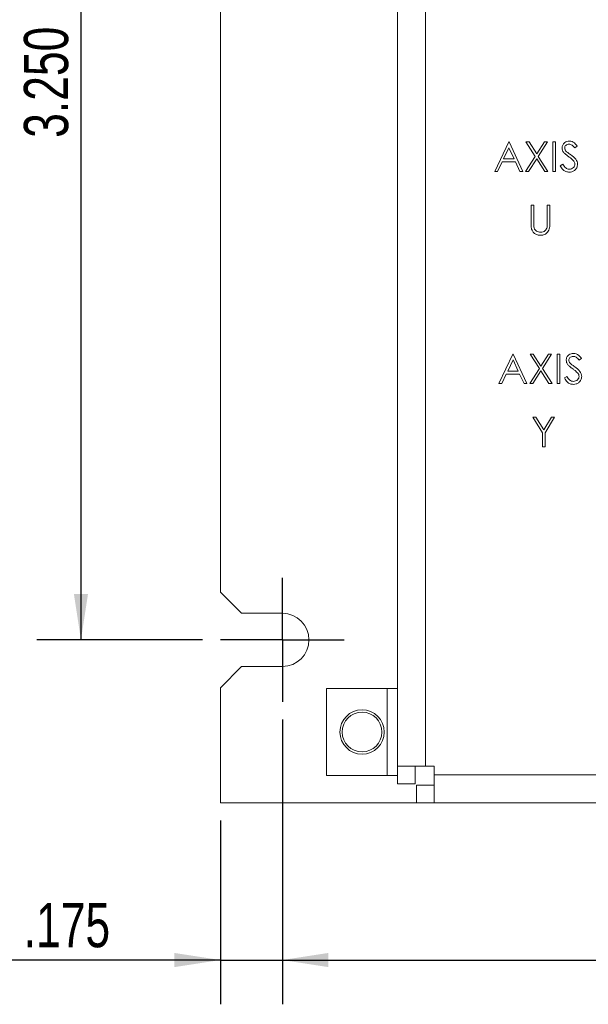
# Model space of a CAD drawing. Header units: inches. Extents: x 0.2 to 16.3, y 0.2 to 11.5.
# Tile 44 of 65: x 5.6 to 7.2, y 5.7 to 8.5. Entities that reach past the tile are written whole.
import ezdxf

# ---------------------------------------------------------------- set-up
doc = ezdxf.new("R2010")
doc.units = ezdxf.units.IN
doc.header["$MEASUREMENT"] = 0
doc.layers.add('FORMAT', color=7, linetype='Continuous')
doc.styles.add('SLDTEXTSTYLE0', font='TXT', dxfattribs={"width": 0.75})
doc.dimstyles.new('SLDDIMSTYLE0', dxfattribs={"dimtxt": 0.125, "dimasz": 0.13, "dimexe": 0, "dimexo": 0.0625, "dimgap": 0.03125, "dimtad": 2, "dimdec": 3, "dimzin": 4, "dimdsep": 46, "dimtxsty": 'Standard', "dimsah": 1, "dimcen": 0.09, "dimadec": 0, "dimazin": 0, "dimtfac": 1, "dimtdec": 3, "dimtofl": 0, "dimtmove": 0, "dimatfit": 3, "dimfxl": 0, "dimtolj": 1, "dimtzin": 12, "dimarcsym": 0})
doc.dimstyles.new('SLDDIMSTYLE2', dxfattribs={"dimtxt": 0.125, "dimasz": 0.13, "dimexe": 0, "dimexo": 0.0625, "dimgap": 0.03125, "dimtad": 2, "dimdec": 3, "dimzin": 12, "dimdsep": 46, "dimtxsty": 'Standard', "dimsah": 1, "dimcen": 0.09, "dimadec": 0, "dimazin": 0, "dimtfac": 1, "dimtdec": 3, "dimtofl": 0, "dimtmove": 0, "dimatfit": 3, "dimfxl": 0, "dimtolj": 1, "dimtzin": 12, "dimarcsym": 0})

# ---------------------------------------------------------------- blocks, each defined once
blk = doc.blocks.new('*D5')
at = {"layer": 'FORMAT'}
for p, q in [((6.1038, 9.9512), (5.6351, 9.9512)), ((5.7601, 9.9512), (5.7601, 6.7012)), ((6.1038, 6.7012), (5.6351, 6.7012))]:
    blk.add_line(p, q, dxfattribs=at)
for points in [[(5.7601, 9.9512), (5.7401, 9.8212), (5.7801, 9.8212)], [(5.7601, 6.7012), (5.7801, 6.8312), (5.7401, 6.8312)]]:
    blk.add_solid(points, dxfattribs=at)
at = {"layer": 'FORMAT', "insert": (5.599, 8.1185), "char_height": 0.125, "attachment_point": 1, "rotation": 90, "style": 'SLDTEXTSTYLE0'}
blk.add_mtext('3.250', dxfattribs=at)
blk = doc.blocks.new('*D6')
at = {"layer": 'FORMAT'}
for p, q in [((6.3288, 6.4762), (6.3288, 5.6725)), ((6.1538, 6.1912), (6.1538, 5.6725)), ((6.1538, 5.7975), (5.536, 5.7975)), ((6.1538, 5.7975), (6.3288, 5.7975)), ((6.3288, 5.7975), (6.5788, 5.7975))]:
    blk.add_line(p, q, dxfattribs=at)
for points in [[(6.1538, 5.7975), (6.0238, 5.8175), (6.0238, 5.7775)], [(6.3288, 5.7975), (6.4588, 5.7775), (6.4588, 5.8175)]]:
    blk.add_solid(points, dxfattribs=at)
at = {"layer": 'FORMAT', "insert": (5.5985, 5.9586), "char_height": 0.125, "attachment_point": 1, "style": 'SLDTEXTSTYLE0'}
blk.add_mtext('.175', dxfattribs=at)
blk = doc.blocks.new('*D7')
at = {"layer": 'FORMAT'}
for p, q in [((6.3288, 6.4762), (6.3288, 5.6725)), ((10.9788, 6.4762), (10.9788, 5.6725)), ((6.3288, 5.7975), (10.9788, 5.7975))]:
    blk.add_line(p, q, dxfattribs=at)
for points in [[(6.3288, 5.7975), (6.4588, 5.7775), (6.4588, 5.8175)], [(10.9788, 5.7975), (10.8488, 5.8175), (10.8488, 5.7775)]]:
    blk.add_solid(points, dxfattribs=at)
at = {"layer": 'FORMAT', "insert": (8.4461, 5.9586), "char_height": 0.125, "attachment_point": 1, "style": 'SLDTEXTSTYLE0'}
blk.add_mtext('4.650', dxfattribs=at)
blk = doc.blocks.new('SW_CENTERMARKSYMBOL_3')
at = {"layer": 'FORMAT', "color": 0}
for p, q in [((0, 0.1), (0, 0.175)), ((0, 0), (0, 0.1)), ((-0.1, 0), (-0.175, 0)), ((0, 0), (-0.1, 0)), ((0, 0), (0, -0.1)), ((0, 0), (0.1, 0)), ((0.1, 0), (0.175, 0)), ((0, -0.1), (0, -0.175))]:
    blk.add_line(p, q, dxfattribs=at)

msp = doc.modelspace()

# ---------------------------------------------------------------- linework, layer by layer
at = {"color": 7, "linetype": 'Continuous', "lineweight": 15}
for p, q in [((6.6538, 6.3452), (6.6538, 10.2612)), ((6.7328, 10.2612), (6.7328, 6.3452)), ((6.1538, 9.8162), (6.1538, 6.8362)), ((6.9285, 8.0237), (6.968, 8.107)), ((6.9685, 8.0907), (6.9534, 8.0589)), ((6.968, 8.107), (6.9691, 8.107)), ((6.9832, 8.0589), (6.9685, 8.0907)), ((6.9691, 8.107), (7.0076, 8.0237)), ((7.0166, 8.107), (7.0253, 8.107)), ((7.0428, 8.0662), (7.0166, 8.107)), ((7.0253, 8.107), (7.0471, 8.0729)), ((7.0471, 8.0729), (7.0689, 8.107)), ((7.0775, 8.107), (7.0514, 8.0662)), ((7.0689, 8.107), (7.0775, 8.107)), ((7.093, 8.107), (7.1005, 8.107)), ((7.093, 8.0237), (7.093, 8.107)), ((7.1005, 8.107), (7.1005, 8.0237)), ((7.1614, 8.095), (7.1546, 8.0899)), ((7.0156, 8.0237), (7.0428, 8.0662)), ((7.0514, 8.0662), (7.0786, 8.0237)), ((6.9493, 8.0504), (6.9367, 8.0237)), ((6.9871, 8.0504), (6.9493, 8.0504)), ((6.9534, 8.0589), (6.9832, 8.0589)), ((6.9994, 8.0237), (6.9871, 8.0504)), ((7.0471, 8.0594), (7.0242, 8.0237)), ((7.07, 8.0237), (7.0471, 8.0594)), ((7.1133, 8.0397), (7.1204, 8.044)), ((6.9367, 8.0237), (6.9285, 8.0237)), ((7.0076, 8.0237), (6.9994, 8.0237)), ((7.0242, 8.0237), (7.0156, 8.0237)), ((7.0786, 8.0237), (7.07, 8.0237)), ((7.1005, 8.0237), (7.093, 8.0237)), ((7.0311, 7.9287), (7.0385, 7.9287)), ((7.0311, 7.8784), (7.0311, 7.9287)), ((7.0385, 7.9287), (7.0385, 7.8788)), ((7.077, 7.9287), (7.0845, 7.9287)), ((7.077, 7.8788), (7.077, 7.9287)), ((7.0845, 7.9287), (7.0845, 7.8784)), ((6.9402, 7.4246), (6.9798, 7.5079)), ((6.9798, 7.5079), (6.9808, 7.5079)), ((6.9808, 7.5079), (7.0193, 7.4246)), ((7.0284, 7.5079), (7.037, 7.5079)), ((7.0545, 7.4671), (7.0284, 7.5079)), ((7.037, 7.5079), (7.0588, 7.4738)), ((7.0588, 7.4738), (7.0807, 7.5079)), ((7.0893, 7.5079), (7.0632, 7.4671)), ((7.0807, 7.5079), (7.0893, 7.5079)), ((7.1048, 7.5079), (7.1123, 7.5079)), ((7.1048, 7.4246), (7.1048, 7.5079)), ((7.1123, 7.5079), (7.1123, 7.4246)), ((6.9802, 7.4917), (6.9651, 7.4599)), ((6.9949, 7.4599), (6.9802, 7.4917)), ((7.1732, 7.496), (7.1664, 7.4908)), ((6.9611, 7.4513), (6.9484, 7.4246)), ((6.9989, 7.4513), (6.9611, 7.4513)), ((6.9651, 7.4599), (6.9949, 7.4599)), ((7.0112, 7.4246), (6.9989, 7.4513)), ((7.0273, 7.4246), (7.0545, 7.4671)), ((7.0588, 7.4604), (7.036, 7.4246)), ((7.0817, 7.4246), (7.0588, 7.4604)), ((7.0632, 7.4671), (7.0904, 7.4246)), ((6.9484, 7.4246), (6.9402, 7.4246)), ((7.0193, 7.4246), (7.0112, 7.4246)), ((7.036, 7.4246), (7.0273, 7.4246)), ((7.0904, 7.4246), (7.0817, 7.4246)), ((7.1123, 7.4246), (7.1048, 7.4246)), ((7.1251, 7.4407), (7.1321, 7.4449)), ((7.0364, 7.3297), (7.045, 7.3297)), ((7.0631, 7.286), (7.0364, 7.3297)), ((7.045, 7.3297), (7.0669, 7.2939)), ((7.0669, 7.2939), (7.0887, 7.3297)), ((7.0973, 7.3297), (7.0706, 7.286)), ((7.0887, 7.3297), (7.0973, 7.3297)), ((7.0631, 7.2463), (7.0631, 7.286)), ((7.0706, 7.286), (7.0706, 7.2463)), ((7.0706, 7.2463), (7.0631, 7.2463)), ((6.1538, 6.8362), (6.2138, 6.7762)), ((6.2138, 6.7762), (6.3288, 6.7762)), ((6.2138, 6.6262), (6.1538, 6.5662)), ((6.3288, 6.6262), (6.2138, 6.6262)), ((6.1538, 6.5662), (6.1538, 6.2412)), ((6.4538, 6.5637), (6.4538, 6.3187)), ((6.6248, 6.5637), (6.4538, 6.5637)), ((6.6248, 6.5637), (6.6538, 6.5637)), ((6.6248, 6.5637), (6.6248, 6.3187)), ((6.7328, 6.3452), (6.6538, 6.3452)), ((6.6538, 6.3452), (6.6538, 6.2947)), ((6.7038, 6.3452), (6.7038, 6.2947)), ((6.7328, 6.3452), (6.7578, 6.3452)), ((6.7578, 6.3452), (6.7578, 6.3202)), ((6.4538, 6.3187), (6.6248, 6.3187)), ((6.6538, 6.3187), (6.6248, 6.3187)), ((6.7578, 6.2412), (6.7578, 6.3202)), ((6.7578, 6.3202), (7.5574, 6.3202)), ((6.7038, 6.2947), (6.6538, 6.2947)), ((6.7074, 6.2912), (6.7074, 6.2412)), ((6.7074, 6.2912), (6.7578, 6.2912)), ((6.1538, 6.2412), (6.7074, 6.2412)), ((6.7074, 6.2412), (6.7578, 6.2412)), ((6.7578, 6.2412), (7.5574, 6.2412))]:
    msp.add_line(p, q, dxfattribs=at)
for radius in [0.0625, 0.056]:
    msp.add_circle((6.5538, 6.4412), radius, dxfattribs=at)
msp.add_arc((6.3288, 6.7012), 0.075, 270, 90, dxfattribs=at)
for points, knots in [([(7.1187, 8.0897), (7.119, 8.0926), (7.1198, 8.0985), (7.1254, 8.105), (7.1323, 8.1085), (7.1369, 8.1089), (7.1392, 8.1091)], [0, 0, 0, 0, 0.279553, 0.5588, 0.779379, 1, 1, 1, 1]), ([(7.1233, 8.077), (7.1219, 8.0791), (7.1192, 8.083), (7.1188, 8.0876), (7.1187, 8.0897)], [0, 0, 0, 0, 0.55984, 1, 1, 1, 1]), ([(7.1384, 8.1006), (7.1367, 8.1004), (7.1333, 8.1002), (7.1292, 8.0976), (7.1266, 8.094), (7.1263, 8.0914), (7.1262, 8.09)], [0, 0, 0, 0, 0.280275, 0.55993, 0.779919, 1, 1, 1, 1]), ([(7.1262, 8.09), (7.1262, 8.0889), (7.1264, 8.0865), (7.1282, 8.0827), (7.1304, 8.0806), (7.1316, 8.0793)], [0, 0, 0, 0, 0.279946, 0.559775, 1, 1, 1, 1]), ([(7.1546, 8.0899), (7.1523, 8.0929), (7.149, 8.0971), (7.1428, 8.1002), (7.1399, 8.1005), (7.1384, 8.1006)], [0, 0, 0, 0, 0.559819, 0.779845, 1, 1, 1, 1]), ([(7.1392, 8.1091), (7.1418, 8.1089), (7.1469, 8.1084), (7.1549, 8.1035), (7.159, 8.0982), (7.1614, 8.095)], [0, 0, 0, 0, 0.279751, 0.559502, 1, 1, 1, 1]), ([(7.137, 8.0657), (7.1343, 8.0676), (7.1294, 8.071), (7.1252, 8.0752), (7.1233, 8.077)], [0, 0, 0, 0, 0.560411, 1, 1, 1, 1]), ([(7.1316, 8.0793), (7.1337, 8.0777), (7.1374, 8.0748), (7.1412, 8.0721), (7.1428, 8.071)], [0, 0, 0, 0, 0.559903, 1, 1, 1, 1]), ([(7.152, 8.0524), (7.1494, 8.0551), (7.1449, 8.06), (7.1394, 8.0639), (7.137, 8.0657)], [0, 0, 0, 0, 0.559496, 1, 1, 1, 1]), ([(7.1428, 8.071), (7.1481, 8.0671), (7.1553, 8.0617), (7.1615, 8.0517), (7.1622, 8.0466), (7.1625, 8.0441)], [0, 0, 0, 0, 0.560116, 0.780283, 1, 1, 1, 1]), ([(7.1387, 8.0215), (7.1356, 8.0218), (7.1294, 8.0224), (7.1199, 8.0287), (7.1158, 8.0356), (7.1133, 8.0397)], [0, 0, 0, 0, 0.279879, 0.559667, 1, 1, 1, 1]), ([(7.1204, 8.044), (7.1229, 8.0401), (7.1263, 8.0348), (7.1334, 8.0306), (7.1369, 8.0302), (7.1387, 8.0301)], [0, 0, 0, 0, 0.55932, 0.779782, 1, 1, 1, 1]), ([(7.1387, 8.0301), (7.1409, 8.0303), (7.1454, 8.0307), (7.1509, 8.0341), (7.1543, 8.0389), (7.1548, 8.0424), (7.155, 8.0442)], [0, 0, 0, 0, 0.280277, 0.560147, 0.780154, 1, 1, 1, 1]), ([(7.1625, 8.0441), (7.162, 8.0407), (7.1611, 8.0338), (7.1544, 8.0266), (7.1467, 8.0222), (7.1414, 8.0217), (7.1387, 8.0215)], [0, 0, 0, 0, 0.279183, 0.559085, 0.779447, 1, 1, 1, 1]), ([(7.155, 8.0442), (7.1548, 8.0458), (7.1544, 8.0488), (7.1527, 8.0513), (7.152, 8.0524)], [0, 0, 0, 0, 0.558989, 1, 1, 1, 1]), ([(7.0326, 7.8608), (7.032, 7.8641), (7.0311, 7.8699), (7.0311, 7.8758), (7.0311, 7.8784)], [0, 0, 0, 0, 0.5594988, 1, 1, 1, 1]), ([(7.0385, 7.8788), (7.0385, 7.8767), (7.0385, 7.873), (7.0388, 7.8693), (7.0389, 7.8677)], [0, 0, 0, 0, 0.560124, 1, 1, 1, 1]), ([(7.0389, 7.8677), (7.0394, 7.8652), (7.0405, 7.8601), (7.0476, 7.8535), (7.0542, 7.8525), (7.0582, 7.8518)], [0, 0, 0, 0, 0.281056, 0.560821, 1, 1, 1, 1]), ([(7.0845, 7.8784), (7.0844, 7.8738), (7.0843, 7.8645), (7.0792, 7.8522), (7.0695, 7.8444), (7.0622, 7.8436), (7.0586, 7.8433)], [0, 0, 0, 0, 0.281655, 0.560111, 0.78008, 1, 1, 1, 1]), ([(7.0762, 7.8659), (7.0765, 7.8683), (7.077, 7.8726), (7.077, 7.8769), (7.077, 7.8788)], [0, 0, 0, 0, 0.559624, 1, 1, 1, 1]), ([(7.0586, 7.8433), (7.0554, 7.8435), (7.0491, 7.8439), (7.0411, 7.848), (7.0353, 7.8539), (7.0335, 7.8585), (7.0326, 7.8608)], [0, 0, 0, 0, 0.280221, 0.559915, 0.779951, 1, 1, 1, 1]), ([(7.0582, 7.8518), (7.0605, 7.8521), (7.0651, 7.8525), (7.0706, 7.8561), (7.0744, 7.8607), (7.0756, 7.8641), (7.0762, 7.8659)], [0, 0, 0, 0, 0.279786, 0.559376, 0.779569, 1, 1, 1, 1]), ([(7.1304, 7.4906), (7.1308, 7.4936), (7.1315, 7.4995), (7.1372, 7.5059), (7.144, 7.5095), (7.1486, 7.5099), (7.151, 7.5101)], [0, 0, 0, 0, 0.279552, 0.558798, 0.779377, 1, 1, 1, 1]), ([(7.151, 7.5101), (7.1535, 7.5098), (7.1586, 7.5093), (7.1667, 7.5044), (7.1707, 7.4992), (7.1732, 7.496)], [0, 0, 0, 0, 0.279749, 0.5595, 1, 1, 1, 1]), ([(7.1351, 7.4779), (7.1336, 7.4801), (7.131, 7.484), (7.1306, 7.4886), (7.1304, 7.4906)], [0, 0, 0, 0, 0.55984, 1, 1, 1, 1]), ([(7.1487, 7.4666), (7.146, 7.4685), (7.1412, 7.4719), (7.1369, 7.4761), (7.1351, 7.4779)], [0, 0, 0, 0, 0.56041, 1, 1, 1, 1]), ([(7.1501, 7.5015), (7.1484, 7.5014), (7.145, 7.5011), (7.141, 7.4985), (7.1383, 7.495), (7.138, 7.4923), (7.1379, 7.491)], [0, 0, 0, 0, 0.280274, 0.559932, 0.77992, 1, 1, 1, 1]), ([(7.1379, 7.491), (7.138, 7.4898), (7.1382, 7.4875), (7.14, 7.4837), (7.1421, 7.4815), (7.1434, 7.4802)], [0, 0, 0, 0, 0.279946, 0.559775, 1, 1, 1, 1]), ([(7.1434, 7.4802), (7.1454, 7.4786), (7.1491, 7.4758), (7.1529, 7.4731), (7.1546, 7.4719)], [0, 0, 0, 0, 0.559907, 1, 1, 1, 1]), ([(7.1664, 7.4908), (7.164, 7.4939), (7.1608, 7.4981), (7.1546, 7.5012), (7.1516, 7.5014), (7.1501, 7.5015)], [0, 0, 0, 0, 0.559818, 0.779848, 1, 1, 1, 1]), ([(7.1638, 7.4533), (7.1612, 7.4561), (7.1566, 7.461), (7.1511, 7.4649), (7.1487, 7.4666)], [0, 0, 0, 0, 0.559495, 1, 1, 1, 1]), ([(7.1546, 7.4719), (7.1598, 7.468), (7.1671, 7.4627), (7.1733, 7.4526), (7.1739, 7.4475), (7.1742, 7.445)], [0, 0, 0, 0, 0.560115, 0.780284, 1, 1, 1, 1]), ([(7.1667, 7.4451), (7.1665, 7.4468), (7.1662, 7.4498), (7.1645, 7.4522), (7.1638, 7.4533)], [0, 0, 0, 0, 0.558988, 1, 1, 1, 1]), ([(7.1504, 7.4225), (7.1473, 7.4228), (7.1412, 7.4234), (7.1317, 7.4297), (7.1276, 7.4365), (7.1251, 7.4407)], [0, 0, 0, 0, 0.279879, 0.559665, 1, 1, 1, 1]), ([(7.1321, 7.4449), (7.1346, 7.4411), (7.1381, 7.4358), (7.1451, 7.4316), (7.1486, 7.4312), (7.1504, 7.431)], [0, 0, 0, 0, 0.55932, 0.779783, 1, 1, 1, 1]), ([(7.1504, 7.431), (7.1527, 7.4312), (7.1571, 7.4317), (7.1626, 7.4351), (7.1661, 7.4399), (7.1665, 7.4434), (7.1667, 7.4451)], [0, 0, 0, 0, 0.280276, 0.560147, 0.780153, 1, 1, 1, 1]), ([(7.1742, 7.445), (7.1738, 7.4416), (7.1728, 7.4348), (7.1662, 7.4275), (7.1585, 7.4231), (7.1531, 7.4227), (7.1504, 7.4225)], [0, 0, 0, 0, 0.2791837, 0.5590853, 0.7794466, 1, 1, 1, 1])]:
    msp.add_open_spline(points, degree=3, knots=knots, dxfattribs=at)

# ---------------------------------------------------------------- block references
at = {"layer": 'FORMAT'}
msp.add_blockref('SW_CENTERMARKSYMBOL_3', (6.3288, 6.7012), dxfattribs=at)

# ---------------------------------------------------------------- dimensions: what is measured, and where the dimension line sits
dim = msp.add_linear_dim(base=(5.7601, 6.7012), p1=(6.1538, 9.9512), p2=(6.1538, 6.7012), angle=90, dimstyle='SLDDIMSTYLE0', dxfattribs=at)
dim.commit()
dim.dimension.update_dxf_attribs({"geometry": '*D5', "text_midpoint": (5.7601, 8.3262), "dimtype": 160})
for base, p1, p2, dimstyle, picture, middle in [((6.3288, 5.7975), (6.1538, 6.2412), (6.3288, 6.5262), 'SLDDIMSTYLE2', '*D6', (5.7601, 5.7975)), ((10.9788, 5.7975), (6.3288, 6.5262), (10.9788, 6.5262), 'SLDDIMSTYLE0', '*D7', (8.6538, 5.7975))]:
    dim = msp.add_linear_dim(base=base, p1=p1, p2=p2, dimstyle=dimstyle, dxfattribs=at)
    dim.commit()
    dim.dimension.update_dxf_attribs({"geometry": picture, "text_midpoint": middle, "dimtype": 160})

doc.saveas('drawing.dxf')
